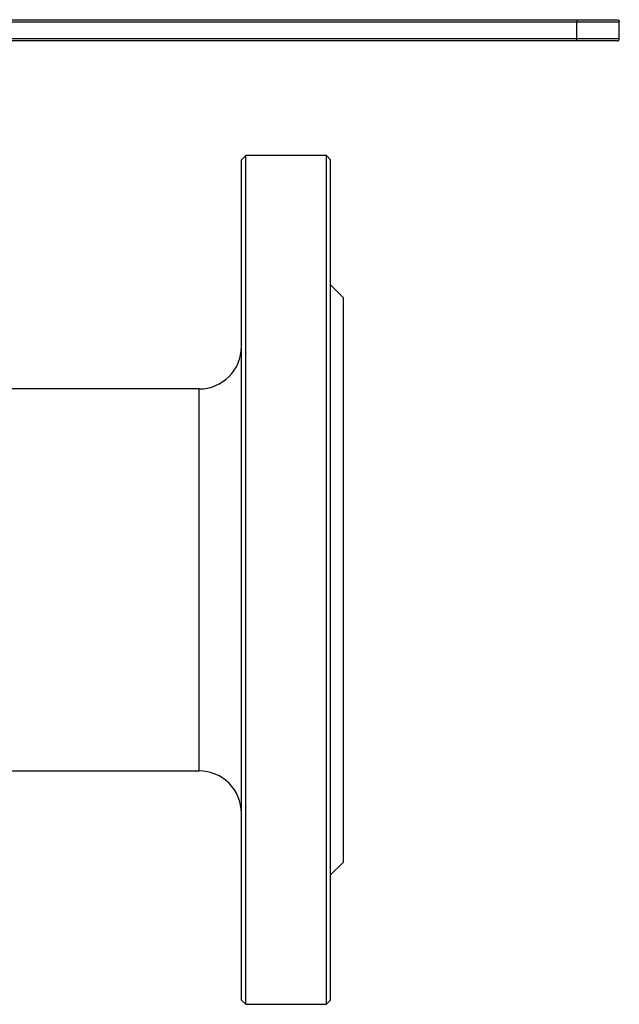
# Model space of a CAD drawing. Header units: millimetres. Extents: x -155 to 220, y -100 to 132.
# Tile 12 of 12: x 79 to 220, y -100 to 132. Entities that reach past the tile are written whole.
import ezdxf

# ---------------------------------------------------------------- set-up
doc = ezdxf.new("R2010")
doc.units = ezdxf.units.MM

msp = doc.modelspace()

# ---------------------------------------------------------------- linework, layer by layer
at = {"color": 7, "linetype": 'Continuous', "lineweight": 25}
for p, q in [((50.77, 131.5), (210, 131.5)), ((59.5, 132), (210, 132)), ((210, 127.5), (210, 131.5)), ((220, 127.5), (220, 131.5)), ((210, 127.5), (50.77, 127.5)), ((210, 127), (59.5, 127)), ((132.01, 100), (131, 98.99)), ((151, 100), (131.99, 100)), ((152, 98.99), (151, 100)), ((155, 66.5), (151.99, 69.5)), ((155, -66.5), (155, 66.5)), ((121, 45), (56, 45)), ((131, -99), (131, 0)), ((152, -99), (152, 0)), ((56, -45), (121, -45)), ((151.99, -69.5), (155, -66.5)), ((131, -99), (132.01, -100.01)), ((151, -100.01), (152, -99)), ((131.99, -100), (151, -100))]:
    msp.add_line(p, q, dxfattribs=at)
for centre, start, end in [((121, 55), 270.0238, 0), ((121, -55), 0, 90.0238)]:
    msp.add_arc(centre, 10, start, end, dxfattribs=at)
for points, knots in [([(210, 132), (210, 132), (210, 131.95), (210, 131.76), (210, 131.63), (210, 131.5)], [0, 0, 0, 0, 0.5, 0.5, 1, 1, 1, 1]), ([(210, 132), (210.1, 132), (210.31, 132), (210.62, 132), (210.93, 132), (211.24, 132), (211.55, 132), (212.06, 132), (212.76, 132), (213.64, 132), (214.49, 132), (215.55, 132), (216.76, 132), (217.75, 132), (218.39, 132), (218.79, 132), (219.11, 132), (219.31, 132), (219.43, 132), (219.49, 132), (219.5, 132), (219.5, 132)], [0, 0, 0, 0, 0.020878, 0.041713, 0.062527, 0.083344, 0.104185, 0.125073, 0.187569, 0.250102, 0.312598, 0.375131, 0.500008, 0.624886, 0.687382, 0.749914, 0.81241, 0.874943, 0.91665, 0.958276, 1, 1, 1, 1]), ([(210, 131.5), (211.31, 131.5), (212.62, 131.5), (215.04, 131.5), (216.15, 131.5), (218, 131.5), (218.74, 131.5), (219.74, 131.5), (220, 131.5), (220, 131.5)], [0, 0, 0, 0, 0.25, 0.25, 0.5, 0.5, 0.75, 0.75, 1, 1, 1, 1]), ([(219.5, 132), (219.63, 132), (219.76, 131.95), (219.95, 131.76), (220, 131.63), (220, 131.5)], [0, 0, 0, 0, 0.5, 0.5, 1, 1, 1, 1]), ([(210, 127), (210, 127), (210, 127.05), (210, 127.24), (210, 127.37), (210, 127.5)], [0, 0, 0, 0, 0.5, 0.5, 1, 1, 1, 1]), ([(220, 127.5), (220, 127.5), (219.74, 127.5), (218.74, 127.5), (218, 127.5), (216.15, 127.5), (215.04, 127.5), (212.62, 127.5), (211.31, 127.5), (210, 127.5)], [0, 0, 0, 0, 0.25, 0.25, 0.5, 0.5, 0.75, 0.75, 1, 1, 1, 1]), ([(219.5, 127), (219.5, 127), (219.5, 127), (219.48, 127), (219.46, 127), (219.42, 127), (219.37, 127), (219.28, 127), (219.11, 127), (218.79, 127), (218.39, 127), (217.75, 127), (216.76, 127), (215.55, 127), (214.49, 127), (213.64, 127), (212.76, 127), (211.96, 127), (211.24, 127), (210.62, 127), (210.21, 127), (210, 127)], [0, 0, 0, 0, 0.020878, 0.041713, 0.062527, 0.083344, 0.104185, 0.125073, 0.187569, 0.250102, 0.312598, 0.375131, 0.500008, 0.624886, 0.687382, 0.749914, 0.81241, 0.874943, 0.91665, 0.958276, 1, 1, 1, 1]), ([(219.5, 127), (219.63, 127), (219.76, 127.05), (219.95, 127.24), (220, 127.37), (220, 127.5)], [0, 0, 0, 0, 0.5, 0.5, 1, 1, 1, 1]), ([(132, 0), (132, 6.54), (132, 13.09), (132, 25.93), (132, 32.22), (132, 44.32), (132, 50.12), (132, 61), (132, 66.08), (132, 75.34), (132, 79.51), (132, 86.78), (132, 89.88), (132, 94.89), (132, 96.8), (132, 99.36), (132, 100), (132, 100)], [0, 0, 0, 0, 0.125, 0.125, 0.25, 0.25, 0.375, 0.375, 0.5, 0.5, 0.625, 0.625, 0.75, 0.75, 0.875, 0.875, 1, 1, 1, 1]), ([(151, 0), (151, 6.54), (151, 13.09), (151, 25.93), (151, 32.22), (151, 44.32), (151, 50.12), (151, 61), (151, 66.08), (151, 75.34), (151, 79.51), (151, 86.78), (151, 89.88), (151, 94.89), (151, 96.8), (151, 99.36), (151, 100), (151, 100)], [0, 0, 0, 0, 0.125, 0.125, 0.25, 0.25, 0.375, 0.375, 0.5, 0.5, 0.625, 0.625, 0.75, 0.75, 0.875, 0.875, 1, 1, 1, 1]), ([(131, 0), (131, 0.32), (131, 0.97), (131, 1.94), (131, 2.92), (131, 3.89), (131, 4.86), (131, 5.83), (131, 6.8), (131, 7.77), (131, 8.74), (131, 10.99), (131, 14.53), (131, 19.32), (131, 24.06), (131, 28.75), (131, 33.37), (131, 39.41), (131, 46.74), (131, 55.09), (131, 62.91), (131, 70.12), (131, 76.65), (131, 82.45), (131, 87.45), (131, 90.92), (131, 93.25), (131, 94.78), (131, 96.07), (131, 97.14), (131, 97.97), (131, 98.44), (131, 98.7), (131, 98.83), (131, 98.93), (131, 98.99), (131, 99), (131, 99)], [0, 0, 0, 0, 0.006255, 0.012507, 0.018758, 0.025007, 0.031256, 0.037506, 0.043755, 0.050006, 0.056259, 0.062515, 0.093767, 0.125023, 0.156276, 0.187532, 0.218785, 0.250041, 0.312531, 0.375021, 0.437511, 0.5, 0.56249, 0.62498, 0.68747, 0.74996, 0.781213, 0.812469, 0.843721, 0.874977, 0.90623, 0.937486, 0.949993, 0.962492, 0.97499, 0.987491, 1, 1, 1, 1]), ([(152, 0), (152, 6.48), (152, 12.96), (152, 25.67), (152, 31.9), (152, 43.87), (152, 49.61), (152, 60.39), (152, 65.42), (152, 74.59), (152, 78.72), (152, 85.92), (152, 88.98), (152, 93.94), (152, 95.83), (152, 98.36), (152, 99), (152, 99)], [0, 0, 0, 0, 0.125, 0.125, 0.25, 0.25, 0.375, 0.375, 0.5, 0.5, 0.625, 0.625, 0.75, 0.75, 0.875, 0.875, 1, 1, 1, 1]), ([(151, -100), (151, -100), (151, -99.36), (151, -96.8), (151, -94.89), (151, -89.88), (151, -86.78), (151, -79.51), (151, -75.34), (151, -66.08), (151, -61), (151, -50.12), (151, -44.32), (151, -32.22), (151, -25.93), (151, -13.09), (151, -6.54), (151, 0)], [0, 0, 0, 0, 0.125, 0.125, 0.25, 0.25, 0.375, 0.375, 0.5, 0.5, 0.625, 0.625, 0.75, 0.75, 0.875, 0.875, 1, 1, 1, 1]), ([(132, -100), (132, -100), (132, -99.36), (132, -96.8), (132, -94.89), (132, -89.88), (132, -86.78), (132, -79.51), (132, -75.34), (132, -66.08), (132, -61), (132, -50.12), (132, -44.32), (132, -32.22), (132, -25.93), (132, -13.09), (132, -6.54), (132, 0)], [0, 0, 0, 0, 0.125, 0.125, 0.25, 0.25, 0.375, 0.375, 0.5, 0.5, 0.625, 0.625, 0.75, 0.75, 0.875, 0.875, 1, 1, 1, 1])]:
    msp.add_open_spline(points, degree=3, knots=knots, dxfattribs=at)
at = {"color": 1, "linetype": 'Continuous', "lineweight": 25}
for points in [[(121, 0), (121, 2.95), (121, 5.89), (121, 11.67), (121, 14.5), (121, 19.94), (121, 22.55), (121, 27.45), (121, 29.74), (121, 33.9), (121, 35.78), (121, 39.05), (121, 40.45), (121, 42.7), (121, 43.56), (121, 44.71), (121, 45), (121, 45)], [(121, -45), (121, -45), (121, -44.71), (121, -43.56), (121, -42.7), (121, -40.45), (121, -39.05), (121, -35.78), (121, -33.9), (121, -29.74), (121, -27.45), (121, -22.55), (121, -19.94), (121, -14.5), (121, -11.67), (121, -5.89), (121, -2.95), (121, 0)]]:
    msp.add_open_spline(points, degree=3, knots=[0, 0, 0, 0, 0.125, 0.125, 0.25, 0.25, 0.375, 0.375, 0.5, 0.5, 0.625, 0.625, 0.75, 0.75, 0.875, 0.875, 1, 1, 1, 1], dxfattribs=at)

doc.saveas('drawing.dxf')
